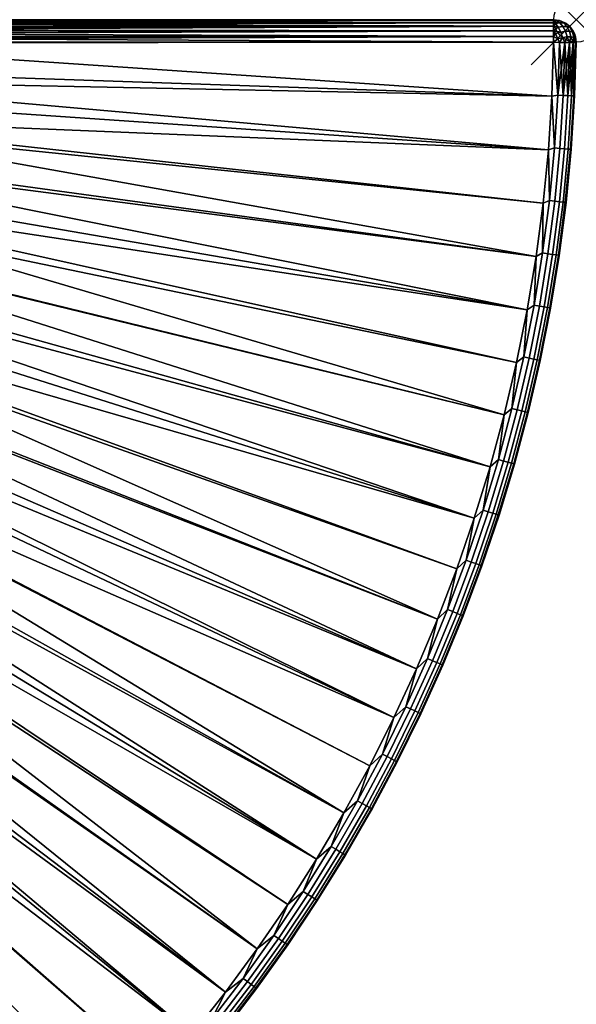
# Model space of a CAD drawing. Header units: inches. Extents: x 0 to 36, y -36 to 0.
# Tile 3 of 3: x 23.7 to 36, y -21.8 to 0. Entities that reach past the tile are written whole.
import ezdxf

# ---------------------------------------------------------------- set-up
doc = ezdxf.new("R2010")
doc.units = ezdxf.units.IN
doc.header["$MEASUREMENT"] = 0
doc.header["$PDMODE"] = 35
doc.header["$PDSIZE"] = 1
for name, color, linetype in [('A-FURN-3-NODE', 7, 'Continuous'), ('A-FURN-3-ST-FR', 151, 'Continuous'), ('A-FURN-3-ST-SI', 165, 'Continuous')]:
    doc.layers.add(name, color=color, linetype=linetype)

msp = doc.modelspace()

# ---------------------------------------------------------------- linework, layer by layer
at = {"layer": 'A-FURN-3-NODE'}
msp.add_point((36, 0), dxfattribs=at)

# ---------------------------------------------------------------- meshes
at = {"layer": 'A-FURN-3-ST-FR'}
mesh = msp.add_polyface(dxfattribs=at)
corners = [(0.5, -0.5, 36), (17.45, -1.327, 36), (17.493, -0.5, 36), (17.367, -2.15, 36), (17.246, -2.969, 36), (17.087, -3.781, 36), (16.889, -4.585, 36), (16.653, -5.378, 36), (16.38, -6.16, 36), (16.071, -6.927, 36), (15.725, -7.679, 36), (15.344, -8.414, 36), (14.929, -9.13, 36), (14.481, -9.826, 36), (14, -10.5, 36), (13.488, -11.15, 36), (12.946, -11.775, 36), (12.374, -12.374, 36), (11.775, -12.946, 36), (11.15, -13.488, 36), (10.5, -14, 36), (9.826, -14.481, 36), (9.13, -14.929, 36), (8.414, -15.344, 36), (7.679, -15.725, 36), (6.927, -16.071, 36), (6.16, -16.38, 36), (5.378, -16.653, 36), (0.5, -0.371, 0.017), (35.496, -0.371, 0.017), (0.5, -0.5), (14.101, -11.188, 35.5), (13.573, -11.823, 18), (14.101, -11.188, 18), (13.573, -11.823, 35.5), (0.5, 0, 35.5), (17.493, -0.017, 35.629), (17.493, 0, 35.5), (0.5, -0.017, 35.629), (17.493, -0.067, 35.75), (0.5, -0.067, 35.75), (17.493, -0.146, 35.854), (0.5, -0.146, 35.854), (17.493, -0.25, 35.933), (0.5, -0.25, 35.933), (17.493, -0.371, 35.983), (0.5, -0.371, 35.983), (13.293, -11.579, 35.983), (14.48, -10.444, 35.854), (14.396, -10.383, 35.933), (13.905, -11.033, 35.933), (13.986, -11.097, 35.854), (14.298, -10.313, 35.983), (13.81, -10.958, 35.983), (14.087, -11.177, 35.629), (14.048, -11.146, 35.75), (13.522, -11.779, 35.75), (13.56, -11.812, 35.629), (13.462, -11.727, 35.854), (13.384, -11.659, 35.933), (14.585, -10.52, 35.629), (0.5, -0.25, 0.067), (35.496, -0.25, 0.067), (0.5, -0.146, 0.146), (35.496, -0.146, 0.146), (0.5, -0.067, 0.25), (35.496, -0.067, 0.25), (0.5, -0.017, 0.371), (35.496, -0.017, 0.371), (0.5, 0, 0.5), (35.496, 0, 0.5)]
mesh.append_faces([[corners[k] for k in face] for face in [(0, 1, 2), (3, 1, 0), (0, 4, 3), (0, 5, 4), (6, 5, 0), (0, 7, 6), (0, 8, 7), (9, 8, 0), (0, 10, 9), (0, 11, 10), (12, 11, 0), (0, 13, 12), (0, 14, 13), (15, 14, 0), (0, 16, 15), (0, 17, 16), (18, 17, 0), (0, 19, 18), (0, 20, 19), (21, 20, 0), (0, 22, 21), (0, 23, 22), (24, 23, 0), (0, 25, 24), (0, 26, 25), (27, 26, 0), (28, 29, 30), (31, 32, 33), (34, 32, 31), (35, 36, 37), (38, 36, 35), (38, 39, 36), (40, 39, 38), (40, 41, 39), (42, 41, 40), (42, 43, 41), (44, 43, 42), (44, 45, 43), (46, 45, 44), (46, 2, 45), (0, 2, 46), (16, 47, 15), (48, 49, 50, 51), (49, 52, 53, 50), (14, 53, 52), (15, 53, 14), (54, 55, 56, 57), (55, 51, 58, 56), (51, 50, 59, 58), (50, 53, 47, 59), (15, 47, 53), (34, 54, 57), (31, 54, 34), (31, 60, 54), (61, 62, 28), (63, 64, 61), (65, 66, 63), (67, 68, 65), (69, 70, 67)]])
mesh = msp.add_polyface(dxfattribs=at)
corners = [(35.46, -1.69), (0.5, -0.5), (35.496, -0.5), (35.383, -2.878), (35.267, -4.063), (33.743, -11.029), (34.094, -9.891), (34.407, -8.743), (34.68, -7.584), (34.915, -6.417), (35.111, -5.243), (31.965, -15.443), (32.465, -14.362), (32.928, -13.266), (33.355, -12.154), (31.965, -15.443, 18), (16.275, -7.69, 18), (15.905, -8.428, 18), (32.465, -14.362, 18), (16.61, -6.935, 18), (32.928, -13.266, 18), (16.911, -6.166, 18), (33.743, -11.029, 18), (17.176, -5.384, 18), (34.915, -6.417, 18), (17.752, -2.977, 18), (17.597, -3.788, 18), (35.111, -5.243, 18), (17.87, -2.16, 18), (35.383, -2.878, 18), (17.95, -1.339, 18), (35.46, -1.69, 18), (17.993, -0.514, 18), (35.496, -0.5, 18), (17.983, -0.402, 17.99), (17.993, -0.5, 18), (35.496, -0.371, 17.983), (17.955, -0.309, 17.962), (35.496, -0.25, 17.933), (17.909, -0.222, 17.916), (35.496, -0.146, 17.854), (17.846, -0.146, 17.854), (17.771, -0.084, 17.778), (34.094, -9.891, 18), (17.405, -4.591, 18), (34.407, -8.743, 18), (17.95, -1.339, 35.5), (17.993, -0.514, 35.5), (17.993, -0.51, 18), (17.993, -0.505, 18), (17.931, -0.258, 35.5), (17.979, -0.382, 35.5), (35.496, -0.067, 17.75), (17.684, -0.038, 17.691), (35.496, -0.017, 17.629), (17.59, -0.01, 17.598), (17.493, 0, 17.5), (35.496, 0, 17.5), (17.926, -0.512, 35.75), (17.933, -1.337, 35.629), (17.976, -0.514, 35.629), (17.883, -1.334, 35.75), (17.87, -2.16, 35.5), (17.98, -0.431, 35.591), (17.941, -0.398, 35.698), (17.878, -0.381, 35.796), (17.913, -0.277, 35.654), (17.856, -0.171, 35.6), (17.954, -0.312, 35.54)]
mesh.append_faces([[corners[k] for k in face] for face in [(0, 1, 2), (3, 1, 0), (4, 1, 3), (5, 1, 6), (6, 1, 7), (7, 1, 8), (8, 1, 9), (9, 1, 10), (10, 1, 4), (11, 1, 12), (12, 1, 13), (13, 1, 14), (14, 1, 5), (15, 16, 17), (18, 19, 16), (20, 21, 19), (22, 23, 21), (24, 25, 26), (27, 28, 25), (29, 30, 28), (31, 32, 30), (33, 34, 35), (36, 37, 34), (38, 39, 37), (40, 41, 39), (40, 42, 41), (43, 44, 23), (45, 26, 44), (46, 28, 30), (47, 30, 32), (46, 30, 47), (50, 37, 39), (51, 37, 50), (51, 34, 37), (47, 34, 51), (47, 48, 49), (32, 48, 47), (47, 35, 34), (49, 35, 47), (52, 53, 42), (54, 55, 53), (56, 55, 57), (58, 59, 60), (58, 61, 59), (46, 59, 62), (46, 60, 59), (47, 60, 46), (47, 63, 60), (51, 63, 47), (64, 60, 63), (58, 60, 64), (64, 65, 58), (66, 50, 67), (51, 68, 63), (50, 68, 51), (66, 68, 50), (64, 63, 68, 66)]])
mesh.append_faces([[corners[k] for k in face] for face in [(33, 48, 32)]], dxfattribs={"vtx0": -1})
mesh.append_faces([[corners[k] for k in face] for face in [(33, 49, 48)]], dxfattribs={"vtx2": -1})
mesh = msp.add_polyface(dxfattribs=at)
corners = [(0.5, -0.5), (35.496, -0.371, 0.017), (35.496, -0.5), (0.5, -0.371, 0.017), (35.496, -0.25, 0.067), (33.937, -10.851, 0.017), (34.094, -9.891), (34.275, -9.732, 0.017), (34.052, -10.888, 0.067), (34.391, -9.765, 0.067), (34.15, -10.92, 0.146), (34.49, -9.793, 0.146), (34.407, -8.743), (34.575, -8.602, 0.017), (34.692, -8.631, 0.067), (34.793, -8.656, 0.146), (34.567, -9.815, 0.25), (34.87, -8.675, 0.25), (34.615, -9.829, 0.371), (34.919, -8.687, 0.371), (34.935, -8.691, 0.5), (34.631, -9.833, 0.5), (34.68, -7.584), (34.839, -7.463, 0.017), (34.957, -7.488, 0.067), (34.915, -6.417), (34.631, -9.833, 17.5), (34.29, -10.964, 0.5), (34.935, -8.691, 17.5), (33.743, -11.029, 18), (16.911, -6.166, 18), (33.355, -12.154, 18), (34.68, -7.584, 18), (17.597, -3.788, 18), (34.407, -8.743, 18), (34.915, -6.417, 18), (35.111, -5.243, 18), (17.752, -2.977, 18), (35.267, -4.063, 18), (17.87, -2.16, 18), (35.383, -2.878, 18), (35.46, -1.69, 18), (17.95, -1.339, 18), (35.496, -0.5, 18), (17.993, -0.514, 18), (34.615, -9.829, 17.629), (34.567, -9.815, 17.75), (34.226, -10.944, 17.75), (34.273, -10.959, 17.629), (34.49, -9.793, 17.854), (34.15, -10.92, 17.854), (34.391, -9.765, 17.933), (34.052, -10.888, 17.933), (34.275, -9.732, 17.983), (33.937, -10.851, 17.983), (34.094, -9.891, 18), (34.29, -10.964, 17.5), (34.919, -8.687, 17.629), (34.87, -8.675, 17.75), (34.793, -8.656, 17.854), (34.692, -8.631, 17.933), (34.575, -8.602, 17.983), (34.957, -7.488, 17.933), (34.839, -7.463, 17.983), (34.226, -10.944, 0.25), (34.273, -10.959, 0.371), (35.496, -0.371, 17.983), (17.983, -0.402, 17.99), (35.496, -0.25, 17.933), (17.955, -0.309, 17.962), (35.496, -0.146, 17.854), (17.909, -0.222, 17.916), (35.496, -0.067, 17.75), (17.771, -0.084, 17.778), (17.176, -5.384, 18), (17.405, -4.591, 18), (17.993, -0.5, 18), (17.993, -0.505, 18), (35.496, -0.017, 17.629), (17.684, -0.038, 17.691), (35.496, 0, 17.5), (17.59, -0.01, 17.598), (0.5, -0.25, 0.067), (35.496, -0.146, 0.146), (0.5, -0.146, 0.146), (35.496, -0.067, 0.25), (0.5, -0.067, 0.25), (35.496, -0.017, 0.371), (0.5, -0.017, 0.371), (35.496, 0, 0.5)]
mesh.append_faces([[corners[k] for k in face] for face in [(0, 1, 2), (3, 4, 1), (5, 6, 7), (8, 5, 7, 9), (10, 8, 9, 11), (7, 12, 13), (7, 6, 12), (9, 7, 13, 14), (11, 9, 14, 15), (16, 11, 15, 17), (18, 16, 17, 19), (18, 20, 21), (13, 22, 23), (13, 12, 22), (14, 13, 23, 24), (23, 22, 25), (21, 26, 27), (21, 28, 26), (29, 30, 31), (32, 33, 34), (35, 33, 32), (36, 37, 35), (38, 39, 36), (40, 39, 38), (41, 42, 40), (43, 44, 41), (45, 46, 47, 48), (46, 49, 50, 47), (49, 51, 52, 50), (51, 53, 54, 52), (55, 54, 53), (26, 45, 56), (57, 58, 46, 45), (58, 59, 49, 46), (59, 60, 51, 49), (60, 61, 53, 51), (34, 53, 61), (55, 53, 34), (26, 57, 45), (62, 63, 61, 60), (32, 61, 63), (34, 61, 32), (32, 63, 35), (64, 10, 11, 16), (65, 64, 16, 18), (18, 21, 65), (66, 67, 43), (68, 69, 66), (70, 71, 68), (72, 73, 70), (55, 74, 29), (34, 75, 55), (76, 77, 43), (78, 79, 72), (80, 81, 78), (82, 83, 4), (84, 85, 83), (86, 87, 85), (88, 89, 87)]])
mesh = msp.add_polyface(dxfattribs=at)
corners = [(35.599, -0.168, 0.141), (35.496, -0.25, 0.067), (35.496, -0.146, 0.146), (35.654, -0.273, 0.083), (35.541, -0.308, 0.041), (35.932, -0.254, 0.5), (35.915, -0.274, 0.345), (35.857, -0.169, 0.4), (35.957, -0.309, 0.459), (35.791, -0.151, 0.296), (35.847, -0.255, 0.241), (35.758, -0.255, 0.152), (35.703, -0.15, 0.208), (35.714, -0.07, 0.366), (35.775, -0.087, 0.461), (35.853, -0.149, 0.5), (35.749, -0.068, 0.5), (35.633, -0.07, 0.285), (35.538, -0.086, 0.223), (35.496, -0.067, 0.25), (35.622, -0.019, 0.445), (35.554, -0.019, 0.376), (35.627, -0.017, 0.5), (35.496, 0, 0.5), (35.496, -0.017, 0.371), (35.496, 0, 17.5), (35.627, -0.017, 17.5), (35.749, -0.068, 17.5), (35.853, -0.149, 17.5), (35.932, -0.254, 17.5), (35.957, -0.309, 17.541), (35.915, -0.274, 17.655), (35.791, -0.151, 17.704), (35.857, -0.169, 17.6), (35.775, -0.087, 17.539), (35.714, -0.07, 17.634), (35.554, -0.019, 17.624), (35.496, -0.017, 17.629), (35.622, -0.019, 17.555), (35.633, -0.07, 17.715), (35.496, -0.067, 17.75), (35.538, -0.086, 17.777), (35.703, -0.15, 17.792), (35.847, -0.255, 17.759), (35.758, -0.255, 17.848), (35.599, -0.168, 17.859), (35.654, -0.273, 17.917), (35.496, -0.25, 17.933), (35.541, -0.308, 17.959), (35.496, -0.146, 17.854)]
mesh.append_faces([[corners[k] for k in face] for face in [(0, 1, 2), (3, 1, 0), (3, 4, 1), (5, 6, 7), (5, 8, 6), (9, 10, 11, 12), (0, 12, 11, 3), (9, 13, 14, 7), (7, 15, 5), (14, 15, 7), (14, 16, 15), (7, 6, 10, 9), (12, 17, 13, 9), (18, 2, 19), (0, 2, 18), (18, 17, 12, 0), (13, 16, 14), (20, 13, 17, 21), (20, 16, 13), (22, 16, 20), (22, 20, 23), (19, 17, 18), (19, 21, 17), (24, 21, 19), (23, 20, 21), (23, 21, 24), (22, 25, 26), (23, 25, 22), (16, 26, 27), (22, 26, 16), (15, 27, 28), (16, 27, 15), (5, 28, 29), (15, 28, 5), (30, 29, 31), (32, 33, 34, 35), (28, 33, 29), (28, 34, 33), (27, 34, 28), (31, 29, 33), (36, 25, 37), (38, 25, 36), (38, 26, 25), (27, 35, 34), (27, 26, 38), (38, 35, 27), (36, 39, 35, 38), (36, 37, 40), (40, 39, 36), (40, 41, 39), (32, 35, 39, 42), (43, 32, 42, 44), (31, 33, 32, 43), (42, 39, 41, 45), (46, 47, 48), (49, 41, 40), (49, 45, 41), (47, 45, 49), (46, 45, 47), (44, 42, 45, 46)]])
mesh = msp.add_polyface(dxfattribs=at)
corners = [(35.943, -1.687, 0.371), (35.979, -0.507, 0.371), (35.996, -0.507, 0.5), (35.893, -1.685, 0.25), (35.929, -0.506, 0.25), (35.814, -1.681, 0.146), (35.85, -0.505, 0.146), (35.711, -1.676, 0.067), (35.746, -0.504, 0.067), (35.59, -1.671, 0.017), (35.626, -0.502, 0.017), (35.496, -0.5), (35.983, -0.427, 0.408), (35.981, -0.376, 0.5), (35.943, -0.394, 0.302), (35.879, -0.377, 0.203), (35.698, -0.393, 0.055), (35.591, -0.426, 0.015), (35.796, -0.377, 0.119), (35.654, -0.273, 0.083), (35.758, -0.255, 0.152), (35.496, -0.371, 0.017), (35.541, -0.308, 0.041), (35.496, -0.25, 0.067), (35.915, -0.274, 0.345), (35.957, -0.309, 0.459), (35.847, -0.255, 0.241), (35.932, -0.254, 0.5), (35.932, -0.254, 17.5), (35.981, -0.376, 17.5), (35.957, -0.309, 17.541), (35.996, -0.507, 17.5), (35.929, -0.506, 17.75), (35.943, -1.687, 17.629), (35.979, -0.507, 17.629), (35.85, -0.505, 17.854), (35.893, -1.685, 17.75), (35.746, -0.504, 17.933), (35.814, -1.681, 17.854), (35.626, -0.502, 17.983), (35.711, -1.676, 17.933), (35.496, -0.5, 18), (35.59, -1.671, 17.983), (35.983, -0.427, 17.592), (35.943, -0.394, 17.698), (35.915, -0.274, 17.655), (35.879, -0.377, 17.797), (35.847, -0.255, 17.759), (35.758, -0.255, 17.848), (35.796, -0.377, 17.881), (35.698, -0.393, 17.945), (35.654, -0.273, 17.917), (35.541, -0.308, 17.959), (35.591, -0.426, 17.985), (35.496, -0.371, 17.983), (35.496, -0.25, 17.933)]
mesh.append_faces([[corners[k] for k in face] for face in [(0, 1, 2), (3, 4, 1), (5, 6, 4), (7, 8, 6), (9, 10, 8), (9, 11, 10), (2, 12, 13), (1, 12, 2), (1, 14, 12), (4, 14, 1), (4, 15, 14), (6, 15, 4), (16, 10, 17), (8, 10, 16), (6, 18, 15), (8, 18, 6), (16, 18, 8), (19, 20, 18, 16), (11, 17, 10), (21, 17, 11), (21, 22, 17), (23, 22, 21), (16, 17, 22, 19), (14, 24, 25, 12), (15, 26, 24, 14), (13, 25, 27), (13, 12, 25), (18, 20, 26, 15), (13, 28, 29), (27, 28, 13), (30, 29, 28), (2, 29, 31), (13, 29, 2), (32, 33, 34), (35, 36, 32), (37, 38, 35), (39, 40, 37), (41, 42, 39), (43, 31, 29), (34, 31, 43), (44, 43, 30, 45), (43, 29, 30), (46, 47, 48, 49), (44, 45, 47, 46), (44, 34, 43), (44, 32, 34), (46, 32, 44), (46, 35, 32), (49, 35, 46), (49, 37, 35), (50, 51, 52, 53), (49, 48, 51, 50), (50, 37, 49), (50, 39, 37), (53, 39, 50), (53, 41, 39), (53, 54, 41), (52, 54, 53), (52, 55, 54)]])
mesh = msp.add_polyface(dxfattribs=at)
corners = [(23.363, -26.728), (0.5, -0.5), (24.247, -25.93), (24.247, -25.93, 18), (12.433, -13.016, 18), (11.823, -13.573, 18), (13.016, -12.433, 35.5), (13.016, -12.433, 18), (13.573, -11.823, 35.5), (13.573, -11.823, 18), (10.53, -14.599, 35.5), (9.849, -15.066, 18), (10.53, -14.599, 18), (9.849, -15.066, 35.5), (11.188, -14.101, 35.5), (11.188, -14.101, 18), (11.823, -13.573, 35.5), (12.433, -13.016, 35.5), (10.52, -14.585, 35.629), (10.491, -14.544, 35.75), (9.813, -15.01, 35.75), (9.84, -15.052, 35.629), (10.444, -14.48, 35.854), (9.769, -14.944, 35.854), (10.383, -14.396, 35.933), (9.712, -14.857, 35.933), (9.826, -14.481, 36), (10.313, -14.298, 35.983), (10.5, -14, 36), (11.15, -13.488, 36), (11.579, -13.293, 35.983), (11.775, -12.946, 36), (11.779, -13.522, 35.75), (11.727, -13.462, 35.854), (11.097, -13.986, 35.854), (11.146, -14.048, 35.75), (11.659, -13.384, 35.933), (11.033, -13.905, 35.933), (10.958, -13.81, 35.983), (11.177, -14.087, 35.629), (11.812, -13.56, 35.629), (12.421, -13.004, 35.629), (12.386, -12.968, 35.75), (12.332, -12.911, 35.854), (12.26, -12.836, 35.933), (12.177, -12.748, 35.983), (12.374, -12.374, 36), (13.004, -12.421, 35.629), (12.968, -12.386, 35.75), (12.911, -12.332, 35.854), (12.836, -12.26, 35.933), (12.748, -12.177, 35.983), (12.946, -11.775, 36), (13.56, -11.812, 35.629), (13.522, -11.779, 35.75), (13.462, -11.727, 35.854), (13.384, -11.659, 35.933), (13.293, -11.579, 35.983)]
mesh.append_faces([[corners[k] for k in face] for face in [(0, 1, 2), (3, 4, 5), (6, 4, 7), (8, 7, 9), (6, 7, 8), (10, 11, 12), (13, 11, 10), (14, 12, 15), (10, 12, 14), (16, 15, 5), (14, 15, 16), (17, 5, 4), (16, 5, 17), (17, 4, 6), (18, 19, 20, 21), (19, 22, 23, 20), (22, 24, 25, 23), (26, 27, 28), (13, 18, 21), (10, 18, 13), (29, 30, 31), (32, 33, 34, 35), (33, 36, 37, 34), (36, 30, 38, 37), (29, 38, 30), (28, 38, 29), (35, 34, 22, 19), (34, 37, 24, 22), (37, 38, 27, 24), (28, 27, 38), (39, 35, 19, 18), (10, 39, 18), (14, 39, 10), (40, 32, 35, 39), (14, 40, 39), (16, 40, 14), (41, 42, 32, 40), (42, 43, 33, 32), (43, 44, 36, 33), (44, 45, 30, 36), (31, 45, 46), (31, 30, 45), (16, 41, 40), (17, 41, 16), (47, 48, 42, 41), (48, 49, 43, 42), (49, 50, 44, 43), (50, 51, 45, 44), (46, 51, 52), (46, 45, 51), (17, 47, 41), (6, 47, 17), (53, 54, 48, 47), (54, 55, 49, 48), (55, 56, 50, 49), (56, 57, 51, 50), (52, 51, 57), (6, 53, 47), (8, 53, 6)]])
mesh = msp.add_polyface(dxfattribs=at)
corners = [(24.247, -25.93), (0.5, -0.5), (25.102, -25.102), (25.93, -24.247), (26.728, -23.363), (27.497, -22.454), (28.234, -21.52), (28.94, -20.561), (29.613, -19.579), (30.253, -18.575), (30.858, -17.55), (31.429, -16.506), (31.965, -15.443), (24.247, -25.93, 18), (11.823, -13.573, 18), (23.363, -26.728, 18), (25.102, -25.102, 18), (12.433, -13.016, 18), (13.016, -12.433, 18), (25.93, -24.247, 18), (13.573, -11.823, 18), (26.728, -23.363, 18), (27.497, -22.454, 18), (14.101, -11.188, 18), (28.234, -21.52, 18), (14.599, -10.53, 18), (28.94, -20.561, 18), (15.066, -9.849, 18), (31.429, -16.506, 18), (15.905, -8.428, 18), (30.858, -17.55, 18), (31.965, -15.443, 18), (32.465, -14.362, 18), (16.275, -7.69, 18), (32.928, -13.266, 18), (16.61, -6.935, 18), (33.355, -12.154, 18), (16.911, -6.166, 18), (28.911, -21.422, 17.629), (28.871, -21.393, 17.75), (28.153, -22.329, 17.75), (28.193, -22.36, 17.629), (28.807, -21.345, 17.854), (28.091, -22.279, 17.854), (28.724, -21.284, 17.933), (28.01, -22.215, 17.933), (28.627, -21.212, 17.983), (27.916, -22.14, 17.983), (28.206, -22.37, 17.5), (28.925, -21.433, 17.5), (29.492, -20.389, 17.854), (29.407, -20.33, 17.933), (29.308, -20.261, 17.983), (28.206, -22.37, 0.5), (28.925, -21.433, 0.5), (27.916, -22.14, 0.017), (28.627, -21.212, 0.017), (28.01, -22.215, 0.067), (28.724, -21.284, 0.067), (28.091, -22.279, 0.146), (28.807, -21.345, 0.146), (28.153, -22.329, 0.25), (28.871, -21.393, 0.25), (28.193, -22.36, 0.371), (28.911, -21.422, 0.371), (29.308, -20.261, 0.017), (29.407, -20.33, 0.067), (29.492, -20.389, 0.146), (29.613, -19.579, 18), (30.253, -18.575, 18), (15.502, -9.148, 18)]
mesh.append_faces([[corners[k] for k in face] for face in [(0, 1, 2), (2, 1, 3), (3, 1, 4), (4, 1, 5), (5, 1, 6), (6, 1, 7), (7, 1, 8), (8, 1, 9), (9, 1, 10), (10, 1, 11), (11, 1, 12), (13, 14, 15), (16, 17, 13), (16, 18, 17), (19, 18, 16), (19, 20, 18), (21, 20, 19), (22, 20, 21), (22, 23, 20), (24, 23, 22), (24, 25, 23), (26, 25, 24), (26, 27, 25), (28, 29, 30), (31, 29, 28), (32, 33, 31), (34, 35, 32), (36, 37, 34), (38, 39, 40, 41), (39, 42, 43, 40), (42, 44, 45, 43), (44, 46, 47, 45), (24, 47, 46), (22, 47, 24), (48, 38, 41), (49, 38, 48), (50, 51, 44, 42), (51, 52, 46, 44), (26, 46, 52), (24, 46, 26), (53, 49, 48), (54, 49, 53), (55, 6, 56), (55, 5, 6), (57, 55, 56, 58), (59, 57, 58, 60), (61, 59, 60, 62), (63, 61, 62, 64), (63, 54, 53), (64, 54, 63), (56, 7, 65), (56, 6, 7), (58, 56, 65, 66), (60, 58, 66, 67), (68, 27, 26), (69, 27, 68), (69, 70, 27), (30, 70, 69), (30, 29, 70)]])
mesh = msp.add_polyface(dxfattribs=at)
corners = [(35.404, -4.002, 0.017), (35.267, -4.063), (35.383, -2.878), (35.254, -5.161, 0.017), (35.373, -5.179, 0.067), (35.524, -4.015, 0.067), (35.516, -2.838, 0.017), (35.636, -2.847, 0.067), (35.627, -4.027, 0.146), (35.74, -2.856, 0.146), (35.706, -4.036, 0.25), (35.819, -2.862, 0.25), (35.755, -4.041, 0.371), (35.869, -2.866, 0.371), (35.772, -4.043, 0.5), (35.603, -5.213, 0.371), (35.886, -2.867, 0.5), (35.46, -1.69), (35.59, -1.671, 0.017), (35.711, -1.676, 0.067), (35.814, -1.681, 0.146), (35.893, -1.685, 0.25), (35.943, -1.687, 0.371), (35.96, -1.688, 0.5), (35.996, -0.507, 0.5), (35.496, -0.5), (35.979, -0.507, 0.371), (35.929, -0.506, 0.25), (35.85, -0.505, 0.146), (35.746, -0.504, 0.067), (35.772, -4.043, 17.5), (35.62, -5.215, 0.5), (35.886, -2.867, 17.5), (35.96, -1.688, 17.5), (35.996, -0.507, 17.5), (35.627, -4.027, 17.854), (35.524, -4.015, 17.933), (35.373, -5.179, 17.933), (35.475, -5.194, 17.854), (35.404, -4.002, 17.983), (35.254, -5.161, 17.983), (35.267, -4.063, 18), (35.755, -4.041, 17.629), (35.62, -5.215, 17.5), (35.869, -2.866, 17.629), (35.819, -2.862, 17.75), (35.706, -4.036, 17.75), (35.74, -2.856, 17.854), (35.636, -2.847, 17.933), (35.516, -2.838, 17.983), (35.383, -2.878, 18), (35.893, -1.685, 17.75), (35.814, -1.681, 17.854), (35.943, -1.687, 17.629), (35.711, -1.676, 17.933), (35.59, -1.671, 17.983), (35.46, -1.69, 18), (35.929, -0.506, 17.75), (35.85, -0.505, 17.854), (35.746, -0.504, 17.933), (35.626, -0.502, 17.983), (35.496, -0.5, 18), (35.979, -0.507, 17.629)]
mesh.append_faces([[corners[k] for k in face] for face in [(0, 1, 2), (3, 1, 0), (4, 3, 0, 5), (0, 2, 6), (5, 0, 6, 7), (8, 5, 7, 9), (10, 8, 9, 11), (12, 10, 11, 13), (12, 14, 15), (12, 16, 14), (13, 16, 12), (6, 17, 18), (6, 2, 17), (7, 6, 18, 19), (9, 7, 19, 20), (11, 9, 20, 21), (13, 11, 21, 22), (13, 23, 16), (22, 23, 13), (22, 24, 23), (17, 25, 18), (21, 26, 22), (20, 27, 21), (19, 28, 20), (18, 29, 19), (14, 30, 31), (14, 32, 30), (16, 32, 14), (16, 33, 32), (23, 33, 16), (23, 34, 33), (24, 34, 23), (35, 36, 37, 38), (36, 39, 40, 37), (41, 40, 39), (30, 42, 43), (44, 45, 46, 42), (45, 47, 35, 46), (47, 48, 36, 35), (48, 49, 39, 36), (50, 39, 49), (41, 39, 50), (30, 44, 42), (32, 44, 30), (45, 51, 52, 47), (44, 53, 51, 45), (52, 54, 48, 47), (54, 55, 49, 48), (56, 49, 55), (50, 49, 56), (32, 53, 44), (33, 53, 32), (57, 51, 53), (58, 52, 51), (59, 54, 52), (60, 55, 54), (56, 55, 61), (33, 62, 53), (34, 62, 33)]])
mesh = msp.add_polyface(dxfattribs=at)
corners = [(34.919, -8.687, 0.371), (34.935, -8.691, 0.5), (34.615, -9.829, 0.371), (34.793, -8.656, 0.146), (34.692, -8.631, 0.067), (34.957, -7.488, 0.067), (35.058, -7.51, 0.146), (34.87, -8.675, 0.25), (35.136, -7.526, 0.25), (35.185, -7.537, 0.371), (35.201, -7.54, 0.5), (35.43, -6.381, 0.5), (34.839, -7.463, 0.017), (34.915, -6.417), (35.065, -6.315, 0.017), (35.184, -6.337, 0.067), (35.286, -6.355, 0.146), (35.364, -6.369, 0.25), (35.413, -6.378, 0.371), (35.62, -5.215, 0.5), (35.111, -5.243), (35.254, -5.161, 0.017), (35.373, -5.179, 0.067), (35.475, -5.194, 0.146), (35.554, -5.205, 0.25), (35.603, -5.213, 0.371), (35.267, -4.063), (35.524, -4.015, 0.067), (35.627, -4.027, 0.146), (35.706, -4.036, 0.25), (35.755, -4.041, 0.371), (35.772, -4.043, 0.5), (34.935, -8.691, 17.5), (34.631, -9.833, 0.5), (35.201, -7.54, 17.5), (35.43, -6.381, 17.5), (35.62, -5.215, 17.5), (35.772, -4.043, 17.5), (34.919, -8.687, 17.629), (34.631, -9.833, 17.5), (35.185, -7.537, 17.629), (35.136, -7.526, 17.75), (34.87, -8.675, 17.75), (35.058, -7.51, 17.854), (34.793, -8.656, 17.854), (34.957, -7.488, 17.933), (34.692, -8.631, 17.933), (35.413, -6.378, 17.629), (35.364, -6.369, 17.75), (35.286, -6.355, 17.854), (35.184, -6.337, 17.933), (35.065, -6.315, 17.983), (34.839, -7.463, 17.983), (34.915, -6.417, 18), (35.111, -5.243, 18), (35.254, -5.161, 17.983), (35.267, -4.063, 18), (35.475, -5.194, 17.854), (35.373, -5.179, 17.933), (35.603, -5.213, 17.629), (35.554, -5.205, 17.75), (35.755, -4.041, 17.629), (35.706, -4.036, 17.75), (35.627, -4.027, 17.854)]
mesh.append_faces([[corners[k] for k in face] for face in [(0, 1, 2), (3, 4, 5, 6), (7, 3, 6, 8), (0, 7, 8, 9), (0, 10, 1), (9, 10, 0), (9, 11, 10), (12, 13, 14), (5, 12, 14, 15), (6, 5, 15, 16), (8, 6, 16, 17), (9, 8, 17, 18), (18, 11, 9), (18, 19, 11), (14, 20, 21), (14, 13, 20), (15, 14, 21, 22), (16, 15, 22, 23), (17, 16, 23, 24), (18, 17, 24, 25), (25, 19, 18), (21, 20, 26), (23, 22, 27, 28), (24, 23, 28, 29), (25, 24, 29, 30), (25, 31, 19), (1, 32, 33), (1, 34, 32), (10, 34, 1), (10, 35, 34), (11, 35, 10), (11, 36, 35), (19, 36, 11), (19, 37, 36), (32, 38, 39), (40, 41, 42, 38), (41, 43, 44, 42), (43, 45, 46, 44), (32, 40, 38), (34, 40, 32), (47, 48, 41, 40), (48, 49, 43, 41), (49, 50, 45, 43), (50, 51, 52, 45), (53, 52, 51), (34, 47, 40), (35, 47, 34), (54, 55, 56), (57, 58, 50, 49), (58, 55, 51, 50), (54, 51, 55), (53, 51, 54), (59, 60, 48, 47), (60, 57, 49, 48), (35, 59, 47), (36, 59, 35), (61, 62, 60, 59), (62, 63, 57, 60), (36, 61, 59)]])
mesh = msp.add_polyface(dxfattribs=at)
corners = [(34.29, -10.964, 0.5), (34.631, -9.833, 17.5), (34.29, -10.964, 17.5), (33.481, -13.184, 17.629), (33.434, -13.165, 17.75), (32.984, -14.256, 17.75), (33.03, -14.275, 17.629), (33.36, -13.136, 17.854), (32.911, -14.224, 17.854), (33.264, -13.098, 17.933), (32.816, -14.183, 17.933), (33.152, -13.054, 17.983), (32.706, -14.135, 17.983), (32.928, -13.266, 18), (32.465, -14.362, 18), (33.046, -14.282, 17.5), (33.497, -13.19, 17.5), (33.895, -12.078, 17.629), (33.848, -12.061, 17.75), (33.773, -12.035, 17.854), (33.676, -12, 17.933), (33.562, -11.959, 17.983), (33.355, -12.154, 18), (33.911, -12.084, 17.5), (34.273, -10.959, 17.629), (34.226, -10.944, 17.75), (34.15, -10.92, 17.854), (34.052, -10.888, 17.933), (33.937, -10.851, 17.983), (33.743, -11.029, 18), (34.094, -9.891, 18), (34.615, -9.829, 17.629), (32.706, -14.135, 0.017), (32.465, -14.362), (32.928, -13.266), (33.152, -13.054, 0.017), (32.816, -14.183, 0.067), (33.264, -13.098, 0.067), (32.911, -14.224, 0.146), (33.36, -13.136, 0.146), (32.984, -14.256, 0.25), (33.434, -13.165, 0.25), (33.03, -14.275, 0.371), (33.481, -13.184, 0.371), (33.497, -13.19, 0.5), (33.046, -14.282, 0.5), (33.355, -12.154), (33.562, -11.959, 0.017), (33.676, -12, 0.067), (33.773, -12.035, 0.146), (33.848, -12.061, 0.25), (33.895, -12.078, 0.371), (33.911, -12.084, 0.5), (33.743, -11.029), (33.937, -10.851, 0.017), (34.052, -10.888, 0.067), (34.15, -10.92, 0.146), (34.226, -10.944, 0.25), (34.273, -10.959, 0.371), (34.631, -9.833, 0.5), (34.094, -9.891)]
mesh.append_faces([[corners[k] for k in face] for face in [(0, 1, 2), (3, 4, 5, 6), (4, 7, 8, 5), (7, 9, 10, 8), (9, 11, 12, 10), (13, 12, 11), (14, 12, 13), (15, 3, 6), (16, 3, 15), (17, 18, 4, 3), (18, 19, 7, 4), (19, 20, 9, 7), (20, 21, 11, 9), (22, 11, 21), (13, 11, 22), (16, 17, 3), (23, 17, 16), (24, 25, 18, 17), (25, 26, 19, 18), (26, 27, 20, 19), (27, 28, 21, 20), (29, 21, 28), (22, 21, 29), (23, 24, 17), (2, 24, 23), (29, 28, 30), (2, 31, 24), (32, 33, 34), (32, 34, 35), (36, 32, 35, 37), (38, 36, 37, 39), (40, 38, 39, 41), (42, 40, 41, 43), (42, 44, 45), (43, 44, 42), (35, 46, 47), (35, 34, 46), (37, 35, 47, 48), (39, 37, 48, 49), (41, 39, 49, 50), (43, 41, 50, 51), (43, 52, 44), (51, 52, 43), (51, 0, 52), (47, 53, 54), (47, 46, 53), (48, 47, 54, 55), (49, 48, 55, 56), (50, 49, 56, 57), (51, 50, 57, 58), (58, 0, 51), (58, 59, 0), (54, 53, 60), (45, 16, 15), (44, 16, 45), (44, 23, 16), (52, 23, 44), (52, 2, 23), (0, 2, 52)]])
mesh = msp.add_polyface(dxfattribs=at)
corners = [(31.467, -17.453, 17.629), (31.423, -17.429, 17.75), (30.834, -18.451, 17.75), (30.877, -18.477, 17.629), (31.482, -17.462, 17.5), (30.892, -18.485, 17.5), (32.023, -16.411, 17.629), (31.978, -16.388, 17.75), (31.907, -16.352, 17.854), (31.354, -17.391, 17.854), (31.815, -16.305, 17.933), (31.263, -17.34, 17.933), (31.708, -16.25, 17.983), (31.158, -17.282, 17.983), (31.429, -16.506, 18), (30.858, -17.55, 18), (32.038, -16.419, 17.5), (32.544, -15.352, 17.629), (32.499, -15.33, 17.75), (32.427, -15.296, 17.854), (32.333, -15.252, 17.933), (32.224, -15.201, 17.983), (31.965, -15.443, 18), (32.465, -14.362, 18), (32.559, -15.359, 17.5), (33.03, -14.275, 17.629), (32.984, -14.256, 17.75), (32.911, -14.224, 17.854), (32.816, -14.183, 17.933), (32.706, -14.135, 17.983), (33.046, -14.282, 17.5), (30.877, -18.477, 0.371), (30.834, -18.451, 0.25), (31.423, -17.429, 0.25), (31.467, -17.453, 0.371), (31.482, -17.462, 0.5), (32.038, -16.419, 0.5), (31.158, -17.282, 0.017), (31.429, -16.506), (31.708, -16.25, 0.017), (30.858, -17.55), (31.263, -17.34, 0.067), (31.815, -16.305, 0.067), (31.354, -17.391, 0.146), (31.907, -16.352, 0.146), (31.978, -16.388, 0.25), (32.023, -16.411, 0.371), (32.559, -15.359, 0.5), (31.965, -15.443), (32.224, -15.201, 0.017), (32.333, -15.252, 0.067), (32.427, -15.296, 0.146), (32.499, -15.33, 0.25), (32.544, -15.352, 0.371), (32.465, -14.362), (32.706, -14.135, 0.017), (32.816, -14.183, 0.067), (32.911, -14.224, 0.146), (32.984, -14.256, 0.25), (33.03, -14.275, 0.371), (33.046, -14.282, 0.5), (30.892, -18.485, 0.5)]
mesh.append_faces([[corners[k] for k in face] for face in [(0, 1, 2, 3), (4, 0, 5), (6, 7, 1, 0), (7, 8, 9, 1), (8, 10, 11, 9), (10, 12, 13, 11), (14, 13, 12), (15, 13, 14), (4, 6, 0), (16, 6, 4), (17, 18, 7, 6), (18, 19, 8, 7), (19, 20, 10, 8), (20, 21, 12, 10), (22, 21, 23), (22, 12, 21), (14, 12, 22), (16, 17, 6), (24, 17, 16), (25, 26, 18, 17), (26, 27, 19, 18), (27, 28, 20, 19), (28, 29, 21, 20), (23, 21, 29), (24, 25, 17), (30, 25, 24), (31, 32, 33, 34), (34, 35, 31), (34, 36, 35), (37, 38, 39), (37, 40, 38), (41, 37, 39, 42), (43, 41, 42, 44), (33, 43, 44, 45), (34, 33, 45, 46), (46, 36, 34), (46, 47, 36), (39, 48, 49), (39, 38, 48), (42, 39, 49, 50), (44, 42, 50, 51), (45, 44, 51, 52), (46, 45, 52, 53), (53, 47, 46), (49, 48, 54), (49, 54, 55), (50, 49, 55, 56), (51, 50, 56, 57), (52, 51, 57, 58), (53, 52, 58, 59), (53, 60, 47), (59, 60, 53), (35, 4, 61), (35, 16, 4), (36, 16, 35), (36, 24, 16), (47, 24, 36), (47, 30, 24), (60, 30, 47)]])
mesh = msp.add_polyface(dxfattribs=at)
corners = [(29.599, -20.462, 17.629), (29.557, -20.434, 17.75), (28.871, -21.393, 17.75), (28.911, -21.422, 17.629), (29.492, -20.389, 17.854), (28.807, -21.345, 17.854), (28.925, -21.433, 17.5), (29.613, -20.472, 17.5), (30.834, -18.451, 17.75), (30.766, -18.41, 17.854), (30.145, -19.41, 17.854), (30.212, -19.453, 17.75), (30.677, -18.357, 17.933), (30.058, -19.354, 17.933), (30.574, -18.295, 17.983), (29.957, -19.288, 17.983), (30.253, -18.575, 18), (29.613, -19.579, 18), (29.407, -20.33, 17.933), (29.308, -20.261, 17.983), (28.94, -20.561, 18), (30.254, -19.48, 17.629), (30.268, -19.489, 17.5), (30.877, -18.477, 17.629), (30.892, -18.485, 17.5), (31.423, -17.429, 17.75), (31.354, -17.391, 17.854), (31.263, -17.34, 17.933), (31.158, -17.282, 17.983), (30.858, -17.55, 18), (31.467, -17.453, 17.629), (28.925, -21.433, 0.5), (29.613, -20.472, 0.5), (30.268, -19.489, 0.5), (28.911, -21.422, 0.371), (28.871, -21.393, 0.25), (28.807, -21.345, 0.146), (29.492, -20.389, 0.146), (29.557, -20.434, 0.25), (29.599, -20.462, 0.371), (29.308, -20.261, 0.017), (29.613, -19.579), (29.957, -19.288, 0.017), (28.94, -20.561), (29.407, -20.33, 0.067), (30.058, -19.354, 0.067), (30.145, -19.41, 0.146), (30.212, -19.453, 0.25), (30.254, -19.48, 0.371), (30.253, -18.575), (30.574, -18.295, 0.017), (30.677, -18.357, 0.067), (30.766, -18.41, 0.146), (30.834, -18.451, 0.25), (30.877, -18.477, 0.371), (30.892, -18.485, 0.5), (30.858, -17.55), (31.158, -17.282, 0.017), (31.263, -17.34, 0.067), (31.354, -17.391, 0.146), (31.423, -17.429, 0.25), (31.482, -17.462, 0.5), (31.482, -17.462, 17.5)]
mesh.append_faces([[corners[k] for k in face] for face in [(0, 1, 2, 3), (1, 4, 5, 2), (6, 0, 3), (7, 0, 6), (8, 9, 10, 11), (9, 12, 13, 10), (12, 14, 15, 13), (16, 15, 14), (17, 15, 16), (11, 10, 4, 1), (10, 13, 18, 4), (13, 15, 19, 18), (17, 19, 15), (20, 19, 17), (21, 11, 1, 0), (7, 21, 0), (22, 21, 7), (23, 8, 11, 21), (22, 23, 21), (24, 23, 22), (25, 26, 9, 8), (26, 27, 12, 9), (27, 28, 14, 12), (29, 14, 28), (16, 14, 29), (24, 30, 23), (31, 7, 6), (32, 7, 31), (32, 22, 7), (33, 22, 32), (34, 32, 31), (35, 36, 37, 38), (34, 35, 38, 39), (39, 32, 34), (39, 33, 32), (40, 41, 42), (40, 43, 41), (44, 40, 42, 45), (37, 44, 45, 46), (38, 37, 46, 47), (39, 38, 47, 48), (48, 33, 39), (42, 49, 50), (42, 41, 49), (45, 42, 50, 51), (46, 45, 51, 52), (47, 46, 52, 53), (48, 47, 53, 54), (48, 55, 33), (54, 55, 48), (50, 56, 57), (50, 49, 56), (51, 50, 57, 58), (52, 51, 58, 59), (53, 52, 59, 60), (54, 61, 55), (33, 24, 22), (55, 24, 33), (55, 62, 24)]])
at = {"layer": 'A-FURN-3-ST-SI'}
mesh = msp.add_polyface(dxfattribs=at)
corners = [(35.496, 0, 17.5), (35.496, 0, 0.5), (17.493, 0, 17.5), (0.5, 0, 0.5), (0.5, 0, 35.5), (17.493, 0, 35.5)]
mesh.append_faces([[corners[k] for k in face] for face in [(2, 1, 3), (2, 3, 4)]], dxfattribs={"vtx0": -1, "vtx2": -1})
mesh.append_faces([[corners[k] for k in face] for face in [(0, 1, 2)]], dxfattribs={"vtx1": -1})
mesh.append_faces([[corners[k] for k in face] for face in [(4, 5, 2)]], dxfattribs={"vtx2": -1})

doc.saveas('drawing.dxf')
